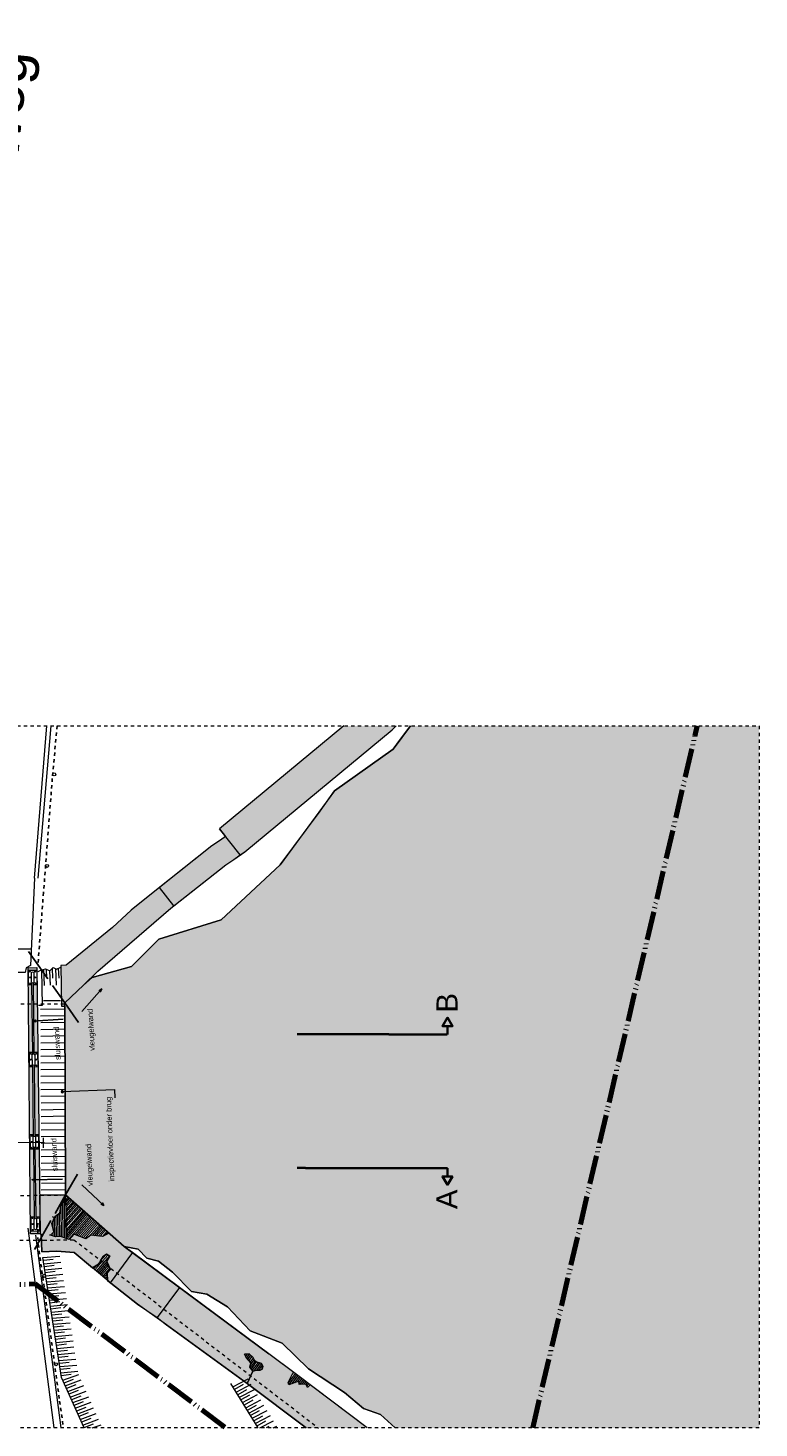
# Model space of a CAD drawing. Extents: x -251883 to 250656, y 0 to 491369.
# Tile 32 of 38: x 3325 to 25200, y 406232 to 448112. Entities that reach past the tile are written whole.
import ezdxf

# ---------------------------------------------------------------- set-up
doc = ezdxf.new("R2010")
doc.units = 0
doc.header["$MEASUREMENT"] = 0
for name, pattern in [('@L07DS2b', [6.3, 4, -1, 0.3, -1]), ('DASHDOT', [1250, 1000, -112.5, 25, -112.5]), ('DASHED', [200, 100, -100]), ('DIVIDE', [1250, 862.5, -112.5, 25, -112.5, 25, -112.5])]:
    doc.linetypes.add(name, pattern=pattern)
for name, color, linetype in [('A-0019-AFDEKVLAK', 1, 'Continuous'), ('A-0070-SYMBOOL', 1, 'Continuous'), ('A-0074--', 4, 'Continuous'), ('A-1100-TXT+MT-SO', 7, 'Continuous'), ('A-1130-TXT+MT-BE', 1, 'Continuous')]:
    doc.layers.add(name, color=color, linetype=linetype)
doc.dimstyles.new('@D00GM', dxfattribs={"dimtxt": 135, "dimasz": 1, "dimexe": 0.18, "dimexo": 0.0625, "dimgap": 13.5, "dimtad": 1, "dimdec": 0, "dimzin": 0, "dimdsep": 46, "dimtxsty": 'Standard', "dimblk": '^SD00____100_245', "dimcen": 0.09, "dimse1": 1, "dimse2": 1, "dimclrd": 1, "dimadec": 0, "dimazin": 0, "dimtfac": 1, "dimtdec": 4, "dimtmove": 0, "dimatfit": 3, "dimfxl": 0, "dimtolj": 1, "dimtzin": 0, "dimlwd": 13, "dimarcsym": 0})

# ---------------------------------------------------------------- blocks, each defined once
blk = doc.blocks.new('*D')
at = {"layer": 'A-1130-TXT+MT-BE', "color": 1, "linetype": 'Continuous', "lineweight": 13}
for points in [[(-131885, 56625), (-131885, 56325)], [(-122434, 56614), (-122435, 56314)], [(-122434, 56614), (-122435, 56314)], [(-118274, 56609), (-118274, 56309)], [(-118274, 56609), (-118274, 56309)], [(-114964, 56605), (-114964, 56305)], [(-122435, 56464), (-131885, 56475)], [(-118274, 56459), (-122435, 56464)], [(-114964, 56455), (-118274, 56459)], [(114964, -56605), (114964, -56305)], [(114964, -56455), (118274, -56459)], [(118274, -56609), (118274, -56309)], [(118274, -56609), (118274, -56309)], [(118274, -56459), (122435, -56464)], [(122434, -56614), (122435, -56314)], [(122434, -56614), (122435, -56314)], [(122435, -56464), (131885, -56475)], [(131885, -56625), (131885, -56325)]]:
    blk.add_lwpolyline(points, dxfattribs=at)
at = {"layer": 'A-1130-TXT+MT-BE', "color": 7, "linetype": 'Continuous', "lineweight": 18}
for points in [[(-131885, 56498), (-131908, 56475), (-131885, 56452), (-131862, 56475)], [(-122435, 56487), (-122458, 56464), (-122435, 56441), (-122412, 56464)], [(-122435, 56487), (-122458, 56464), (-122435, 56441), (-122412, 56464)], [(-118274, 56482), (-118297, 56459), (-118274, 56436), (-118251, 56459)], [(-118274, 56482), (-118297, 56459), (-118274, 56436), (-118251, 56459)], [(-114964, 56478), (-114987, 56455), (-114964, 56432), (-114941, 56455)], [(114964, -56478), (114987, -56455), (114964, -56432), (114941, -56455)], [(118274, -56482), (118297, -56459), (118274, -56436), (118251, -56459)], [(118274, -56482), (118297, -56459), (118274, -56436), (118251, -56459)], [(122435, -56487), (122458, -56464), (122435, -56441), (122412, -56464)], [(122435, -56487), (122458, -56464), (122435, -56441), (122412, -56464)], [(131885, -56498), (131908, -56475), (131885, -56452), (131862, -56475)]]:
    blk.add_lwpolyline(points, close=True, dxfattribs=at)
at = {"layer": 'A-1130-TXT+MT-BE', "color": 7, "linetype": 'Continuous', "char_height": 135, "attachment_point": 7, "rotation": 359.9307, "line_spacing_factor": 0.933333}
for s, insert in [('{\\fArial|b0|i0|c12|p0;9451}', (-127366, 56562)), ('{\\fArial|b0|i0|c12|p0;4161}', (-120560, 56554)), ('{\\fArial|b0|i0|c12|p0;3310}', (-116825, 56550)), ('{\\fArial|b0|i0|c12|p0;3310}', (116413, -56399)), ('{\\fArial|b0|i0|c12|p0;4161}', (120148, -56404)), ('{\\fArial|b0|i0|c12|p0;9451}', (126954, -56412))]:
    blk.add_mtext(s, dxfattribs=dict(at, insert=insert))
blk = doc.blocks.new('^SD00____100_245')
at = {"layer": 'A-1130-TXT+MT-BE', "color": 7, "linetype": 'Continuous', "lineweight": 18}
blk.add_lwpolyline([(0, -23), (23, 0), (0, 23), (-23, 0)], close=True, dxfattribs=at)
at = {"layer": 'A-1130-TXT+MT-BE', "color": 1, "linetype": 'Continuous', "lineweight": 13}
blk.add_lwpolyline([(0, -150), (0, 150)], dxfattribs=at)
blk = doc.blocks.new('M-BESTAAND_274')
at = {"linetype": 'Continuous', "lineweight": 5}
for color, points in [(254, [(-104405.7, 68923), (-104529.3, 68809.2), (-108934.3, 65162.6), (-109073.3, 65065.7), (-109266.5, 64930.9), (-109505.4, 64772.1), (-111056.9, 63544.1), (-111147.9, 63472.2), (-113334.8, 61591.7), (-113765.7, 61166.4), (-114322.9, 60639.6), (-114321.2, 60536.8), (-114420.8, 60542.9), (-114444.7, 61759.9), (-114285.2, 61763.3), (-112896.5, 62894.9), (-112339.2, 63413.7), (-111582.3, 64021.1), (-111491.4, 64093.1), (-109917, 65339.1), (-109660.5, 65509.5), (-109507.7, 65614.6), (-109693.9, 65849.8), (-105974.2, 68923)]), (111, [(-104432.8, 47923), (-104874, 48330.2), (-105381.7, 48509.9), (-105951.3, 48987.5), (-107030.5, 49694.7), (-107812, 50464), (-108777.3, 50825.5), (-109456.9, 51548.8), (-110072.5, 51924.5), (-110526.1, 52006.3), (-111099.8, 52583.8), (-111513.5, 52917.4), (-111867.2, 53003.3), (-112128.4, 53276.6), (-112546.2, 53352.1), (-114296.8, 54893.5), (-114321.2, 60536.8), (-114322.9, 60639.6), (-113765.7, 61166.4), (-113507.2, 61403.6), (-112327.9, 61731.8), (-111509.9, 62545.3), (-109641.5, 63120.8), (-107876.3, 64772.9), (-106677, 66372.6), (-106249.8, 66987.5), (-104492.4, 68231.5), (-104274, 68525.1), (-103978.1, 68923), (-93548, 68923), (-93548, 47923)]), (254, [(-115061, 53735.3), (-115349.6, 53732), (-115419, 61691.2), (-115153.4, 61694.3)]), (254, [(-105274.2, 47923), (-107099.8, 47923), (-108864.5, 49257.5), (-108689.8, 49625.7), (-108590.1, 49647.1), (-108480, 49653.2), (-108414.6, 49684.6), (-108399.3, 49772.8), (-108438.1, 49855.1), (-108590, 49899), (-108642, 49947), (-108696, 50044.9), (-108799.9, 50140.8), (-108948.9, 50134.8), (-108895.8, 50036.9), (-108758.7, 49872.6), (-108783.8, 49741.1), (-108689.8, 49625.7), (-108864.5, 49257.5), (-111273.3, 51012.6), (-111559.9, 51226.6), (-112144.3, 51629.1), (-112948.2, 52254.8), (-112969.3, 52272.3), (-113041.2, 52332.4), (-113050.2, 52555.5), (-112954.3, 52659.4), (-113063.9, 52904.4), (-112970.3, 53059.1), (-113029.3, 53095), (-113073, 53121.7), (-113170.2, 53051), (-113250.5, 52919.4), (-113264.1, 52897.1), (-113311, 52820.2), (-113366.3, 52787.9), (-113496.2, 52712), (-114044.2, 53169.3), (-114564.2, 53208.5), (-115011, 53190.6), (-115032.2, 53719.8), (-115061, 53735.3), (-115074.3, 54884.5), (-114296.8, 54893.5), (-114296.4, 54790.8), (-114433.4, 54601.6), (-114473.4, 54349.8), (-114619.2, 54243.8), (-114711.1, 54040), (-114651.1, 53792.2), (-114747, 53688.3), (-114595.1, 53644.3), (-114445.3, 53650.4), (-114191.5, 53560.5), (-114047.6, 53716.4), (-113691.9, 53580.5), (-113546, 53686.5), (-113198.2, 53651), (-112998.1, 53750), (-112546.2, 53352.1), (-112298.5, 53168.4), (-110892.9, 52125.8), (-108213.5, 50138.5), (-107467.3, 49579.2), (-107514.8, 49519.6), (-107640.1, 49287.9), (-107612.6, 49215.4), (-107316.9, 49327.3), (-107312.8, 49227.4), (-107113, 49235.4), (-107059, 49137.5), (-106976, 49211)])]:
    blk.add_hatch(color=color, dxfattribs=at).paths.add_polyline_path(points, flags=0)
at = {"color": 7, "linetype": 'DASHED', "lineweight": 0}
blk.add_lwpolyline([(-143948, 47923), (-143948, 68923), (-93548, 68923), (-93548, 47923)], close=True, dxfattribs=at)
at = {"color": 1, "linetype": 'DIVIDE', "lineweight": 70}
for points in [[(-136723, 68923), (-136016.1, 65395.3), (-136688, 65207), (-134123.3, 51385.8), (-115209.6, 52233.2), (-109499.4, 47923)], [(-100318.5, 47923), (-95468.4, 68616.4), (-95396.5, 68923)]]:
    blk.add_lwpolyline(points, dxfattribs=at)
at = {"color": 11, "linetype": 'Continuous', "lineweight": 9}
for points in [[(-115230, 64372.9), (-114863.7, 68923)], [(-115230, 64372.9), (-115346.2, 61757.1), (-115481.7, 61690.7), (-115503.7, 61551.6), (-118363.4, 61547.3), (-121171.3, 61602.5)], [(-115426.7, 53905.3), (-114650, 47923)]]:
    blk.add_lwpolyline(points, dxfattribs=at)
at = {"color": 5, "linetype": 'DASHED', "lineweight": 25}
blk.add_lwpolyline([(-114551, 68923), (-114695.3, 67351.4), (-114958.5, 63938), (-115121.1, 61829.8)], dxfattribs=at)
at = {"color": 8, "linetype": 'Continuous', "lineweight": 5}
for points in [[(-115118.6, 64372), (-114730.7, 68923)], [(-114449.9, 60698.2), (-114955.6, 60698.9)], [(-114296.8, 54893.5), (-114281.7, 53592.4)], [(-114262.5, 54863.3), (-114296.1, 54825.2)], [(-114442.8, 54542.6), (-114432.4, 53645.8)], [(-114394.1, 54655.9), (-114382.1, 53628)], [(-114344.9, 54723.8), (-114331.9, 53610.2)], [(-114225, 54830.3), (-114295.2, 54750.6)], [(-114187.5, 54797.2), (-114294.3, 54675.9)], [(-114150, 54764.2), (-114293.5, 54601.2)], [(-114112.4, 54731.1), (-114292.6, 54526.5)], [(-114074.9, 54698.1), (-114291.7, 54451.9)], [(-114037.4, 54665.1), (-114290.9, 54377.2)], [(-113999.9, 54632), (-114290, 54302.5)], [(-113962.3, 54599), (-114289.1, 54227.8)], [(-113924.8, 54565.9), (-114288.2, 54153.1)], [(-113887.3, 54532.9), (-114287.4, 54078.5)], [(-113849.8, 54499.9), (-114286.5, 54003.8)], [(-113812.2, 54466.8), (-114285.6, 53929.1)], [(-114687.6, 54092.2), (-114685.7, 53935.2)], [(-114638.8, 54200.4), (-114632.5, 53655.1)], [(-114589.6, 54265.4), (-114582.4, 53644.8)], [(-114540, 54301.4), (-114532.4, 53646.9)], [(-114490.4, 54337.4), (-114482.4, 53648.9)], [(-113774.7, 54433.8), (-114284.8, 53854.4)], [(-113737.2, 54400.7), (-114283.9, 53779.8)], [(-113699.6, 54367.7), (-114283, 53705.1)], [(-113662.1, 54334.7), (-114282.2, 53630.4)], [(-113624.6, 54301.6), (-114256.8, 53583.6)], [(-113587.1, 54268.6), (-114206, 53565.6)], [(-113549.5, 54235.5), (-114017, 53704.7)], [(-113512, 54202.5), (-113967.1, 53685.6)], [(-113474.5, 54169.4), (-113917.2, 53666.6)], [(-113437, 54136.4), (-113867.4, 53647.6)], [(-113399.4, 54103.4), (-113817.5, 53628.5)], [(-113361.9, 54070.3), (-113767.7, 53609.5)], [(-113324.4, 54037.3), (-113717.8, 53590.4)], [(-115198.8, 53694.3), (-114439, 47923)], [(-114683.7, 53756.9), (-114682.7, 53669.6)], [(-113286.9, 54004.2), (-113603.3, 53644.8)], [(-113249.3, 53971.2), (-113503.8, 53682.2)], [(-113211.8, 53938.2), (-113442.7, 53675.9)], [(-113174.3, 53905.1), (-113381.6, 53669.7)], [(-113136.8, 53872.1), (-113320.5, 53663.4)], [(-113099.2, 53839), (-113259.3, 53657.2)], [(-113061.7, 53806), (-113198.2, 53651)], [(-113024.2, 53773), (-113081.7, 53707.6)], [(-113366.3, 52787.9), (-113459.9, 52681.6)], [(-113029.3, 53095), (-113421.5, 52649.6)], [(-112985.9, 53068.6), (-113383, 52617.6)], [(-113063.9, 52904.4), (-113344.7, 52585.5)], [(-113041.5, 52854.2), (-113306.2, 52553.5)], [(-113019, 52804), (-113267.8, 52521.4)], [(-113072.6, 53121.5), (-113250.5, 52919.4)], [(-112996.6, 52753.9), (-113229.4, 52489.4)], [(-112974.1, 52703.7), (-113191, 52457.3)], [(-113049.7, 52542.2), (-113152.6, 52425.3)], [(-113046.8, 52469.9), (-113114.2, 52393.3)], [(-113043.9, 52397.5), (-113075.8, 52361.2)], [(-108933.8, 50106.9), (-108912, 50136.3)], [(-108907.5, 50058.4), (-108847.8, 50138.9)], [(-108877.5, 50014.9), (-108790.5, 50132.2)], [(-108844.5, 49975.5), (-108753.6, 50098.1)], [(-108811.6, 49936), (-108716.6, 50064)], [(-108684.2, 50023.7), (-108778.6, 49896.5), (-108778.6, 49896.5)], [(-108626.9, 49933.1), (-108776.2, 49731.8), (-108776.2, 49731.8)], [(-108657.7, 49975.5), (-108767.2, 49827.9), (-108767.2, 49827.9)], [(-108590, 49899), (-108743.7, 49691.8), (-108743.7, 49691.8)], [(-108538.7, 49884.2), (-108711.1, 49651.8), (-108711.1, 49651.8)], [(-108487.5, 49869.4), (-108664.1, 49631.2), (-108664.1, 49631.2)], [(-108437.2, 49853.2), (-108437.2, 49853.2), (-108590.1, 49647.1), (-108590.1, 49647.1)], [(-108413, 49801.9), (-108413, 49801.9), (-108524.6, 49651.4), (-108524.6, 49651.4)], [(-108407.6, 49725.3), (-108407.6, 49725.3), (-108450.5, 49667.4), (-108450.5, 49667.4)], [(-107429.4, 49551.3), (-107636.2, 49277.8)], [(-107389.5, 49521.1), (-107615.3, 49222.5)], [(-107349.6, 49491), (-107536.1, 49244.3)], [(-107309.7, 49460.8), (-107448.3, 49277.6)], [(-107269.8, 49430.7), (-107360.5, 49310.8)], [(-107230, 49400.5), (-107315.3, 49287.7)], [(-107190.1, 49370.4), (-107297.7, 49228)], [(-107150.2, 49340.2), (-107233.1, 49230.6)], [(-107110.3, 49310.1), (-107168.4, 49233.2)], [(-107070.4, 49279.9), (-107109.2, 49228.6)], [(-107030.5, 49249.7), (-107082.8, 49180.6)]]:
    blk.add_lwpolyline(points, dxfattribs=at)
at = {"color": 254, "linetype": 'Continuous', "lineweight": 13}
for points in [[(-105974.2, 68923), (-109693.9, 65849.8), (-109507.7, 65614.6), (-109660.5, 65509.5), (-109917, 65339.1), (-111491.4, 64093.1), (-111582.3, 64021.1), (-112339.2, 63413.7), (-112896.5, 62894.9), (-114285.2, 61763.3), (-114444.7, 61759.9), (-114420.8, 60542.9), (-114321.2, 60536.8), (-114322.9, 60639.6), (-113765.7, 61166.4), (-113334.8, 61591.7), (-111147.9, 63472.2), (-111056.9, 63544.1), (-109505.4, 64772.1), (-109266.5, 64930.9), (-109073.3, 65065.7), (-108934.3, 65162.6), (-104529.3, 68809.2), (-104405.7, 68923)], [(-114433.4, 54601.6), (-114296.4, 54790.8), (-114296.8, 54893.5), (-115074.3, 54884.5), (-115061, 53735.3), (-115032.2, 53719.8), (-115011, 53190.6), (-114564.2, 53208.5), (-114044.2, 53169.3), (-113496.2, 52712), (-113366.3, 52787.9), (-113311, 52820.2), (-113264.1, 52897.1), (-113250.5, 52919.4), (-113170.2, 53051), (-113073, 53121.7), (-113029.3, 53095), (-112970.3, 53059.1), (-113063.9, 52904.4), (-112954.3, 52659.4), (-113050.2, 52555.5), (-113041.2, 52332.4), (-112969.3, 52272.3), (-112948.2, 52254.8), (-112144.3, 51629.1), (-111559.9, 51226.6), (-111273.3, 51012.6), (-108864.5, 49257.5), (-108689.8, 49625.7), (-108783.8, 49741.1), (-108758.7, 49872.6), (-108895.8, 50036.9), (-108948.9, 50134.8), (-108799.9, 50140.8), (-108696, 50044.9), (-108642, 49947), (-108590, 49899), (-108438.1, 49855.1), (-108399.3, 49772.8), (-108414.6, 49684.6), (-108480, 49653.2), (-108590.1, 49647.1), (-108689.8, 49625.7), (-108864.5, 49257.5), (-107099.8, 47923)], [(-105274.2, 47923), (-106976, 49211), (-107059, 49137.5), (-107113, 49235.4), (-107312.8, 49227.4), (-107316.9, 49327.3), (-107612.6, 49215.4), (-107640.1, 49287.9), (-107514.8, 49519.6), (-107467.3, 49579.2), (-108213.5, 50138.5), (-110892.9, 52125.8), (-112298.5, 53168.4), (-112546.2, 53352.1), (-112998.1, 53750), (-113198.2, 53651), (-113546, 53686.5), (-113691.9, 53580.5), (-114047.6, 53716.4), (-114191.5, 53560.5), (-114445.3, 53650.4), (-114595.1, 53644.3), (-114747, 53688.3), (-114651.1, 53792.2), (-114711.1, 54040), (-114619.2, 54243.8), (-114473.4, 54349.8), (-114433.4, 54601.6)]]:
    blk.add_lwpolyline(points, dxfattribs=at)
at = {"color": 7, "linetype": 'Continuous', "lineweight": 18}
for points in [[(-105974.2, 68923), (-109693.9, 65849.8), (-109507.7, 65614.6), (-109660.5, 65509.5), (-109917, 65339.1), (-111582.3, 64021.1), (-112339.2, 63413.7), (-112896.5, 62894.9), (-114285.2, 61763.3), (-114444.7, 61759.9)], [(-108934.3, 65162.6), (-104529.3, 68809.2)], [(-104529.3, 68809.2), (-104405.7, 68923)], [(-109505.4, 64772.1), (-109266.5, 64930.9)], [(-109266.5, 64930.9), (-108934.3, 65162.6)], [(-111147.9, 63472.2), (-109505.4, 64772.1)], [(-113334.8, 61591.7), (-111147.9, 63472.2)], [(-115016.1, 61633), (-114998.7, 60558), (-115103.7, 60558.1)], [(-114444.7, 61759.9), (-114420.8, 60542.9), (-114321.2, 60536.8), (-114322.9, 60639.6), (-113765.7, 61166.4)], [(-113765.7, 61166.4), (-113334.8, 61591.7)], [(-115026.5, 54885), (-114296.8, 54893.5)], [(-114296.8, 54893.5), (-112546.2, 53352.1)], [(-112144.8, 51629.5), (-112948.2, 52254.8), (-114044.2, 53169.3), (-114564.2, 53208.5), (-115011, 53190.6), (-115032.2, 53719.8)], [(-112546.2, 53352.1), (-108213.5, 50138.5)], [(-111273.3, 51012.6), (-112144.3, 51629.1)], [(-107099.8, 47923), (-108864.5, 49257.5), (-111273.3, 51012.6)], [(-107351.9, 49492.8), (-108213.5, 50138.5)], [(-105276.1, 47923), (-107351.9, 49492.8)]]:
    blk.add_lwpolyline(points, dxfattribs=at)
at = {"color": 111, "linetype": 'Continuous', "lineweight": 13}
blk.add_lwpolyline([(-104432.8, 47923), (-104874, 48330.2), (-105381.7, 48509.9), (-105951.3, 48987.5), (-107030.5, 49694.7), (-107812, 50464), (-108777.3, 50825.5), (-109456.9, 51548.8), (-110072.5, 51924.5), (-110526.1, 52006.3), (-111099.8, 52583.8), (-111513.5, 52917.4), (-111867.2, 53003.3), (-112128.4, 53276.6), (-112546.2, 53352.1), (-114296.8, 54893.5), (-114321.2, 60536.8), (-114321.2, 60536.8), (-114322.9, 60639.6), (-113765.7, 61166.4), (-113507.2, 61403.6), (-112327.9, 61731.8), (-111509.9, 62545.3), (-109641.5, 63120.8), (-107876.3, 64772.9), (-106677, 66372.6), (-106249.8, 66987.5), (-104492.4, 68231.5), (-104274, 68525.1), (-103978.1, 68923)], dxfattribs=at)
at = {"color": 1, "linetype": 'Continuous', "lineweight": 13}
for points in [[(-103978.1, 68923), (-104492.4, 68231.5), (-106249.8, 66987.5), (-107876.3, 64772.9), (-109641.5, 63120.8), (-111509.9, 62545.3), (-112327.9, 61731.8), (-113507.2, 61403.6)], [(-109073.3, 65065.7), (-109693.9, 65849.8)], [(-111056.9, 63544.1), (-111491.4, 64093.1)], [(-114321.2, 60536.8), (-114296.8, 54893.5)], [(-114296.8, 54893.5), (-114296.4, 54790.8), (-114433.4, 54601.6), (-114473.4, 54349.8), (-114619.2, 54243.8), (-114711.1, 54040), (-114651.1, 53792.2), (-114747, 53688.3)], [(-112998.1, 53750), (-113194.3, 53650.6), (-113546, 53686.5), (-113691.9, 53580.5), (-114047.6, 53716.4), (-114191.5, 53560.5), (-114445.3, 53650.4), (-114595.1, 53644.3), (-114747, 53688.3), (-114780.3, 53686.9)], [(-112546.2, 53352.1), (-112128.4, 53276.6), (-111867.2, 53003.3), (-111513.5, 52917.4), (-111099.8, 52583.8), (-110526.1, 52006.3), (-110072.5, 51924.4), (-109456.9, 51548.8), (-108777.3, 50825.5), (-107812, 50464), (-107030.5, 49694.7), (-105951.3, 48987.5), (-105381.7, 48509.9), (-104874, 48330.2), (-104432.8, 47923)], [(-113041.2, 52332.4), (-113050.2, 52555.5), (-112954.3, 52659.4), (-113064.2, 52905.2), (-112970.3, 53059.1), (-113073, 53121.7), (-113170.2, 53051), (-113264.1, 52897.1), (-113311, 52820.2), (-113496.2, 52712)], [(-112298.5, 53168.4), (-112965.5, 52269.1)], [(-110892.9, 52125.8), (-111559.9, 51226.6)], [(-106976, 49211), (-107059, 49137.5), (-107113, 49235.4), (-107312.8, 49227.4), (-107316.9, 49327.3), (-107612.6, 49215.4), (-107640.1, 49287.9), (-107514.8, 49519.6), (-107467.3, 49579.2)]]:
    blk.add_lwpolyline(points, dxfattribs=at)
at = {"color": 254, "linetype": 'Continuous', "lineweight": 13}
blk.add_lwpolyline([(-115061, 53735.3), (-115349.6, 53732), (-115419, 61691.2), (-115153.4, 61694.3)], close=True, dxfattribs=at)
at = {"color": 9, "linetype": 'Continuous', "lineweight": 13}
for points in [[(-114859.6, 61376.3), (-114870.3, 61645)], [(-114777.3, 61600.2), (-114760, 61167.5)], [(-114676.2, 61376.5), (-114688.4, 61676.2)], [(-114596.7, 61665.5), (-114576.7, 61167.8)], [(-114492.9, 61376.8), (-114505.1, 61679.4)], [(-114975.5, 53019.2), (-114468.3, 53064.5)], [(-113746, 47923), (-114420.1, 49434.2), (-114975.5, 53019.2)], [(-114664.9, 52962.8), (-114961.5, 52929)], [(-114947.4, 52838.1), (-114440.3, 52883.5)], [(-114636.8, 52781.7), (-114933.5, 52747.9)], [(-114919.3, 52657), (-114412.2, 52702.4)], [(-114608.9, 52600.6), (-114905.3, 52566.6)], [(-114891.2, 52475.8), (-114384.1, 52521.1)], [(-114580.8, 52419.3), (-114877.3, 52385.5)], [(-114863.2, 52294.7), (-114356, 52340)], [(-114552.7, 52238.2), (-114849.2, 52204.4)], [(-114835.1, 52113.6), (-114327.9, 52158.9)], [(-114524.7, 52057), (-114821.2, 52023.3)], [(-114807, 51932.5), (-114300, 51977.8)], [(-114496.7, 51876), (-114793.1, 51842.2)], [(-114779, 51751.4), (-114271.9, 51796.7)], [(-114468.6, 51694.9), (-114765.1, 51661.1)], [(-114750.9, 51570.2), (-114243.8, 51615.4)], [(-114440.5, 51513.6), (-114737.1, 51480)], [(-114722.8, 51389.1), (-114215.8, 51434.4)], [(-114412.4, 51332.5), (-114709, 51298.9)], [(-114694.8, 51208), (-114187.7, 51253.3)], [(-114384.5, 51151.4), (-114680.9, 51117.8)], [(-114666.7, 51026.8), (-114159.7, 51072.1)], [(-114356.4, 50970.3), (-114652.8, 50936.6)], [(-114638.7, 50845.8), (-114131.6, 50891)], [(-114328.3, 50789.1), (-114624.8, 50755.6)], [(-114610.7, 50664.6), (-114103.6, 50709.9)], [(-114300.2, 50608), (-114596.8, 50574.4)], [(-114582.6, 50483.5), (-114075.4, 50528.8)], [(-114272.1, 50427), (-114568.7, 50393.3)], [(-114554.5, 50302.4), (-114047.4, 50347.7)], [(-114244, 50245.9), (-114540.6, 50212.2)], [(-114526.4, 50121.3), (-114019.3, 50166.6)], [(-114216.1, 50064.8), (-114512.5, 50030.9)], [(-114498.3, 49940), (-113991.2, 49985.4)], [(-114187.9, 49883.5), (-114484.4, 49849.8)], [(-114470.3, 49759), (-113963.1, 49804.3)], [(-114159.8, 49702.5), (-114456.3, 49668.7)], [(-114442.2, 49577.9), (-113935.1, 49623.2)], [(-114131.8, 49521.3), (-114428.4, 49487.6)], [(-114383, 49350.8), (-113905.5, 49527.7)], [(-114068.5, 49377.9), (-114345.8, 49267.4)], [(-114308.2, 49183.4), (-113830.9, 49360.4)], [(-113993.8, 49210.5), (-114271.1, 49100)], [(-114233.6, 49016.1), (-113756.2, 49193.1)], [(-113919.3, 49043.1), (-114196.4, 48932.5)], [(-114158.8, 48848.6), (-113681.5, 49025.6)], [(-108539.6, 47923), (-109351.6, 49256.6)], [(-109288.9, 49153.7), (-108837.8, 49389.8)], [(-108980.5, 49220.5), (-109241.5, 49075.6)], [(-109193.6, 48997.1), (-108742.6, 49233.3)], [(-108885.1, 49064), (-109146.2, 48919.1)], [(-109098.2, 48840.6), (-108647.2, 49076.8)], [(-113844.5, 48875.6), (-114121.7, 48765.2)], [(-114084.2, 48681.3), (-113606.8, 48858.2)], [(-113769.8, 48708.3), (-114047, 48597.8)], [(-114009.5, 48513.9), (-113532.1, 48690.8)], [(-108789.9, 48907.4), (-109050.8, 48762.5)], [(-109002.8, 48684), (-108551.8, 48920.2)], [(-108694.5, 48750.7), (-108955.4, 48606)], [(-108907.6, 48527.5), (-108456.5, 48763.6)], [(-108599.2, 48594.2), (-108860.1, 48449.5)], [(-108812.3, 48371), (-108361.2, 48607.1)], [(-113695.2, 48540.8), (-113972.5, 48430.4)], [(-113934.9, 48346.4), (-113457.6, 48523.4)], [(-113620.6, 48373.5), (-113897.8, 48263)], [(-113860.2, 48179.1), (-113382.9, 48356.1)], [(-113545.9, 48206.2), (-113823.1, 48095.7)], [(-113785.6, 48011.6), (-113308.1, 48188.6)], [(-108503.9, 48437.6), (-108764.9, 48292.9)], [(-108717, 48214.4), (-108266, 48450.6)], [(-108408.6, 48281.1), (-108669.5, 48136.3)], [(-108621.6, 48057.8), (-108170.6, 48294)], [(-113471.1, 48038.6), (-113748.6, 47928.3)], [(-113498.6, 47923), (-113233.5, 48021.3)], [(-108313.3, 48124.6), (-108574.2, 47979.8)], [(-108484.7, 47923), (-108075.2, 48137.4)], [(-108217.9, 47967.9), (-108299, 47923)], [(-108090.5, 47923), (-107980, 47980.9)]]:
    blk.add_lwpolyline(points, dxfattribs=at)
at = {"color": 5, "linetype": 'Continuous', "lineweight": 25}
for points in [[(-113815.7, 60380.6), (-113214.2, 61056.9), (-113249.7, 60979.7), (-113270.6, 60993.5)], [(-113815.7, 60380.6), (-113214.2, 61056.9), (-113286.7, 61012.6), (-113270.6, 60993.5)], [(-113815.8, 55198.2), (-113154.3, 54580.5), (-113196.8, 54654.1), (-113216.3, 54638.4)], [(-113815.8, 55198.2), (-113154.3, 54580.5), (-113230.6, 54617.9), (-113216.3, 54638.4)]]:
    blk.add_lwpolyline(points, dxfattribs=at)
at = {"color": 1, "linetype": 'DASHED', "lineweight": 13}
blk.add_lwpolyline([(-130866.5, 53489.4), (-114963.5, 53542.3), (-114049.2, 53552.9), (-106731.8, 47923)], dxfattribs=at)
at = {"color": 1, "linetype": 'Continuous', "lineweight": 13}
blk.add_lwpolyline([(-108895.8, 50036.9), (-108758.7, 49872.6), (-108783.8, 49741.1), (-108689.8, 49625.7), (-108580, 49649.2), (-108480, 49653.2), (-108414.6, 49684.6), (-108399.3, 49772.8), (-108438.1, 49855.1), (-108590, 49899), (-108642, 49947), (-108696, 50044.9), (-108799.9, 50140.8), (-108948.9, 50134.8)], close=True, dxfattribs=at)
for centre, radius in [((-114638.7, 67476.2), 45), ((-114851.8, 64736.8), 45), ((-112298.5, 53168.4), 0), ((-114941, 52475), 45), ((-114581.5, 49831.6), 45)]:
    blk.add_circle(centre, radius, dxfattribs=at)
at = {"layer": 'A-0070-SYMBOOL', "color": 7, "linetype": 'Continuous', "lineweight": 18}
for points in [[(-114397.8, 57950.7), (-114373.5, 57962), (-114364.2, 57987.1), (-114375.5, 58011.4), (-114400.6, 58020.7), (-114424.9, 58009.4), (-114434.2, 57984.3), (-114422.9, 57960)], [(-114398.2, 57960.7), (-114380.8, 57968.7), (-114374.2, 57986.7), (-114382.3, 58004.1), (-114400.2, 58010.7), (-114417.6, 58002.6), (-114424.2, 57984.7), (-114416.2, 57967.3)], [(-114398.6, 57970.7), (-114388.2, 57975.5), (-114384.2, 57986.3), (-114389, 57996.7), (-114399.8, 58000.7), (-114410.2, 57995.9), (-114414.2, 57985.1), (-114409.4, 57974.7)], [(-114399, 57980.7), (-114395.5, 57982.3), (-114394.2, 57985.9), (-114395.8, 57989.4), (-114399.4, 57990.7), (-114402.9, 57989.1), (-114404.2, 57985.5), (-114402.6, 57982)]]:
    blk.add_lwpolyline(points, close=True, dxfattribs=at)
at = {"layer": 'A-0070-SYMBOOL', "color": 1, "linetype": 'Continuous', "lineweight": 13}
blk.add_lwpolyline([(-114399.2, 57985.7), (-112829.2, 58048.8), (-112819.2, 57798.9)], dxfattribs=at)
at = {"layer": 'A-0074--', "color": 4, "linetype": 'Continuous', "lineweight": 35}
for points in [[(-102869.8, 59698.1), (-102869.6, 59948.1), (-103019.6, 59948.2), (-102869.5, 60198.1), (-102719.6, 59948), (-102869.6, 59948.1)], [(-102872.2, 55698.1), (-102872.4, 55448.1), (-103022.4, 55448.2), (-102872.5, 55198.1), (-102722.4, 55448), (-102872.4, 55448.1)]]:
    blk.add_lwpolyline(points, dxfattribs=at)
at = {"layer": 'A-0074--', "color": 4, "linetype": '@L07DS2b', "lineweight": 35}
for points in [[(-102869.8, 59698.1), (-107369.8, 59700.8)], [(-102872.2, 55698.1), (-107372.2, 55700.8)]]:
    blk.add_lwpolyline(points, dxfattribs=at)
at = {"color": 7, "linetype": 'Continuous', "insert": (-117154.9, 67036.7), "char_height": 1260, "attachment_point": 7, "rotation": 84.49725, "line_spacing_factor": 0.933333}
blk.add_mtext('{\\fArial|b0|i0|c12|p0;Oude Haarlemmerstraatweg}', dxfattribs=at)
at = {"layer": 'A-0070-SYMBOOL', "color": 7, "linetype": 'Continuous', "attachment_point": 7, "line_spacing_factor": 0.933333}
for s, insert, char_height, rotation in [('{\\fArial|b0|i0|c12|p0;B}', (-102569.3, 60347.9), 630, 89.96525), ('{\\fArial|b0|i0|c12|p0;inspectievloer onder brug}', (-112788.8, 55298.4), 162, 92.29999), ('{\\fArial|b0|i0|c12|p0;A}', (-102572.9, 54470.5), 630, 89.96525)]:
    blk.add_mtext(s, dxfattribs=dict(at, insert=insert, char_height=char_height, rotation=rotation))
at = {"layer": 'A-1100-TXT+MT-SO', "color": 7, "linetype": 'Continuous', "char_height": 162, "attachment_point": 7, "line_spacing_factor": 0.933333}
for s, insert, rotation in [('{\\fArial|b0|i0|c12|p0;vleugelwand}', (-113374, 59215), 93.00493), ('{\\fArial|b0|i0|c12|p0;sluiswand}', (-114441, 58938.5), 93.00493), ('{\\fArial|b0|i0|c12|p0;sluiswand}', (-114532.7, 55604.4), 92.29999), ('{\\fArial|b0|i0|c12|p0;vleugelwand}', (-113434.3, 55168.2), 92.29999)]:
    blk.add_mtext(s, dxfattribs=dict(at, insert=insert, rotation=rotation))
at = {"linetype": 'Continuous'}
for points in [[(-115158.2, 61181.9), (-115403.2, 61179.3), (-115407.9, 61619.3), (-115162.9, 61621.9)], [(-115131.7, 58723.7), (-115376.6, 58721.1), (-115381.4, 59161), (-115136.4, 59163.7)], [(-115105.1, 56265.5), (-115350.1, 56262.8), (-115354.9, 56702.8), (-115109.9, 56705.4)], [(-115078.6, 53807.2), (-115323.6, 53804.6), (-115328.3, 54244.6), (-115083.4, 54247.2)]]:
    blk.add_wipeout(points, dxfattribs=at).dxf.layer = 'A-0019-AFDEKVLAK'
at = {"color": 251, "linetype": 'Continuous', "lineweight": 5}
blk.add_lwpolyline([(-115307.2, 62249.7), (-117601.8, 62246.3), (-117636.1, 62079.1), (-117925.8, 61817.3), (-117751.3, 61624.1), (-118368.4, 61624.3), (-118363.4, 61547.3)], dxfattribs=at)
at = {"color": 8, "linetype": 'Continuous', "lineweight": 5}
for points in [[(-115158.2, 61181.9), (-115403.2, 61179.3), (-115407.9, 61619.3), (-115162.9, 61621.9)], [(-115131.7, 58723.7), (-115376.6, 58721.1), (-115381.4, 59161), (-115136.4, 59163.7)], [(-115105.1, 56265.5), (-115350.1, 56262.8), (-115354.9, 56702.8), (-115109.9, 56705.4)], [(-115078.6, 53807.2), (-115323.6, 53804.6), (-115328.3, 54244.6), (-115083.4, 54247.2)]]:
    blk.add_lwpolyline(points, close=True, dxfattribs=at)
at = {"color": 1, "linetype": 'Continuous', "lineweight": 13}
for points in [[(-115246.6, 61263.5, -1.0080684), (-115316.5, 61263.3), (-115319.5, 61537.7, -1), (-115249.5, 61538.5)], [(-115220, 58805.2, -1.0080684), (-115290, 58805.1), (-115293, 59079.5, -1), (-115223, 59080.2)], [(-115193.5, 56347, -1.0080684), (-115263.5, 56346.8), (-115266.5, 56621.2, -1), (-115196.5, 56622)], [(-115167, 53888.8, -1.0080684), (-115237, 53888.6), (-115240, 54163, -1), (-115170, 54163.8)]]:
    blk.add_lwpolyline(points, format="xyb", close=True, dxfattribs=at)
at = {"color": 9, "linetype": 'Continuous', "lineweight": 13}
for points in [[(-115114, 61579.9), (-115016.1, 61633), (-114898.5, 61658.5), (-114764.3, 61593.9), (-114668.4, 61697.9), (-114566.5, 61651.9), (-114443.7, 61706.9)], [(-114962.3, 61644.7), (-114942.9, 61160.2)]]:
    blk.add_lwpolyline(points, dxfattribs=at)
at = {"color": 8, "linetype": 'Continuous', "lineweight": 5}
for centre in [(-115363.7, 61576), (-115206.2, 61577.7), (-115361.8, 61399.8), (-115359.9, 61223.5), (-115204.3, 61401.5), (-115202.4, 61225.2), (-115337.2, 59117.8), (-115179.7, 59119.5), (-115335.3, 58941.5), (-115333.4, 58765.3), (-115177.8, 58943.2), (-115175.9, 58767), (-115310.6, 56659.5), (-115153.2, 56661.2), (-115308.8, 56483.3), (-115306.8, 56307), (-115151.2, 56485), (-115149.4, 56308.7), (-115284.1, 54201.3), (-115282.2, 54025), (-115126.6, 54203), (-115124.7, 54026.7), (-115280.3, 53848.8), (-115122.8, 53850.5)]:
    blk.add_circle(centre, 15, dxfattribs=at)
at = {"linetype": 'Continuous'}
for points in [[(-115280.9, 59114.6), (-115303.7, 61227.8), (-115258.7, 61228.3), (-115235.9, 59115.1)], [(-115254.4, 56656.4), (-115277.2, 58769.6), (-115232.2, 58770.1), (-115209.4, 56656.8)], [(-115227.8, 54198.1), (-115250.6, 56311.4), (-115205.6, 56311.9), (-115182.8, 54198.6)]]:
    blk.add_wipeout(points, dxfattribs=at).dxf.layer = 'A-0019-AFDEKVLAK'
at = {"color": 5, "linetype": 'DASHDOT', "lineweight": 25}
for points in [[(-115405.6, 62180.5), (-114322.9, 60639.6), (-113913.5, 60056.9)], [(-115232.4, 53259.1), (-114296.8, 54893.5), (-113943.1, 55511.5)]]:
    blk.add_lwpolyline(points, dxfattribs=at)
at = {"color": 7, "linetype": 'Continuous', "lineweight": 18}
blk.add_lwpolyline([(-115061, 53735.3), (-115349.6, 53732), (-115419, 61691.2), (-115153.4, 61694.3)], close=True, dxfattribs=at)
at = {"color": 1, "linetype": 'Continuous', "lineweight": 13}
for points in [[(-115280.9, 59114.6), (-115303.7, 61227.8)], [(-115235.9, 59115.1), (-115258.7, 61228.3)], [(-115254.3, 56656.4), (-115277.2, 58769.6)], [(-115209.4, 56656.8), (-115232.2, 58770.1)], [(-115227.8, 54198.1), (-115250.6, 56311.4)], [(-115182.8, 54198.6), (-115205.6, 56311.9)]]:
    blk.add_lwpolyline(points, dxfattribs=at)
at = {"color": 1, "linetype": 'DASHED', "lineweight": 13}
for points in [[(-122445.1, 60605.4), (-122149, 60605.6), (-121347.4, 60756.2), (-118382.4, 60758.6, -0.3582948), (-118259.8, 60608.7), (-118236.7, 60608.7), (-114322.4, 60611.9)], [(-122384.8, 54811.1), (-122155.8, 54813.4), (-121352.6, 54671.5), (-118387.7, 54701.3, 0.3582948), (-118266.7, 54852.5), (-118243.7, 54852.7), (-114296.8, 54893.5)]]:
    blk.add_lwpolyline(points, format="xyb", dxfattribs=at)
at = {"color": 9, "linetype": 'Continuous', "lineweight": 13}
for points in [[(-114320.9, 60450.6), (-115045.2, 60439.1)], [(-114320, 60250.4), (-115044.3, 60238.9)], [(-114319.2, 60050.1), (-115043.4, 60038.7)], [(-114318.3, 59849.9), (-115042.6, 59838.4)], [(-114317.4, 59649.7), (-115041.7, 59638.2)], [(-114316.6, 59449.4), (-115040.8, 59438)], [(-114315.7, 59249.2), (-115040, 59237.7)], [(-114314.8, 59048.9), (-115039.1, 59037.5)], [(-114314, 58848.7), (-115038.2, 58837.2)], [(-114313.1, 58648.5), (-115037.4, 58637)], [(-114312.2, 58448.2), (-115036.5, 58436.8)], [(-114311.4, 58248), (-115035.6, 58236.5)], [(-114310.5, 58047.8), (-115034.8, 58036.3)], [(-114309.6, 57847.5), (-115033.9, 57836.1)], [(-114308.8, 57647.3), (-115033, 57635.8)], [(-114307.9, 57447.1), (-115032.2, 57435.6)], [(-114307, 57246.8), (-115031.3, 57235.4)], [(-114306.2, 57046.6), (-115030.4, 57035.1)], [(-114305.3, 56846.3), (-115029.6, 56834.9)], [(-114304.4, 56646.1), (-115028.7, 56634.6)], [(-114303.6, 56445.9), (-115027.8, 56434.4)], [(-114302.7, 56245.6), (-115027, 56234.2)], [(-114301.8, 56045.4), (-115026.1, 56033.9)], [(-114301, 55845.2), (-115025.2, 55833.7)], [(-114300.1, 55644.9), (-115024.4, 55633.5)], [(-114299.2, 55444.7), (-115023.5, 55433.2)], [(-114297.5, 55044.2), (-115025.8, 55032.6)], [(-114298.4, 55244.5), (-115022.6, 55233)]]:
    blk.add_lwpolyline(points, dxfattribs=at)
at = {"color": 5, "linetype": 'Continuous', "lineweight": 25}
for points in [[(-114374.7, 60156.4), (-115277.8, 60095.2), (-115194.9, 60076), (-115193.1, 60100.9)], [(-114374.7, 60156.4), (-115277.8, 60095.2), (-115198.3, 60125.4), (-115193.1, 60100.9)], [(-114393.1, 55369.8), (-115298, 55347.3), (-115217.3, 55374), (-115213.1, 55349.4)], [(-114393.1, 55369.8), (-115298, 55347.3), (-115216, 55324.5), (-115213.1, 55349.4)]]:
    blk.add_lwpolyline(points, dxfattribs=at)
at = {"color": 5, "linetype": 'DASHED', "lineweight": 25}
blk.add_lwpolyline([(-115139.5, 54024.1), (-115115.4, 53423.3), (-114932.6, 52079.5), (-114476.3, 48724.5), (-114359.4, 47923)], dxfattribs=at)
at = {"layer": 'A-1130-TXT+MT-BE', "color": 7, "linetype": 'Continuous'}
for base, p1, p2, middle in [((-122434.6, 56464), (-118274, 56459), (-122433.1, 57743.2), (-120354.3, 56461.5)), ((-131885.2, 56475.4), (-122433.1, 57743.2), (-131885.2, 56475.4), (-127159.9, 56469.7)), ((-118274, 56459), (-114962.4, 57683.2), (-118274, 56459), (-116618.9, 56457))]:
    dim = blk.add_linear_dim(base=base, p1=p1, p2=p2, angle=56.5204, dimstyle='@D00GM', override={"dimpost": '{\\fArial|b0|i0|c12|p0;<>}'}, dxfattribs=at)
    dim.commit()
    dim.dimension.update_dxf_attribs({"geometry": '*D', "text_midpoint": middle})

msp = doc.modelspace()

# ---------------------------------------------------------------- block references
msp.add_blockref('M-BESTAAND_274', (118748, 358309))

doc.saveas('drawing.dxf')
